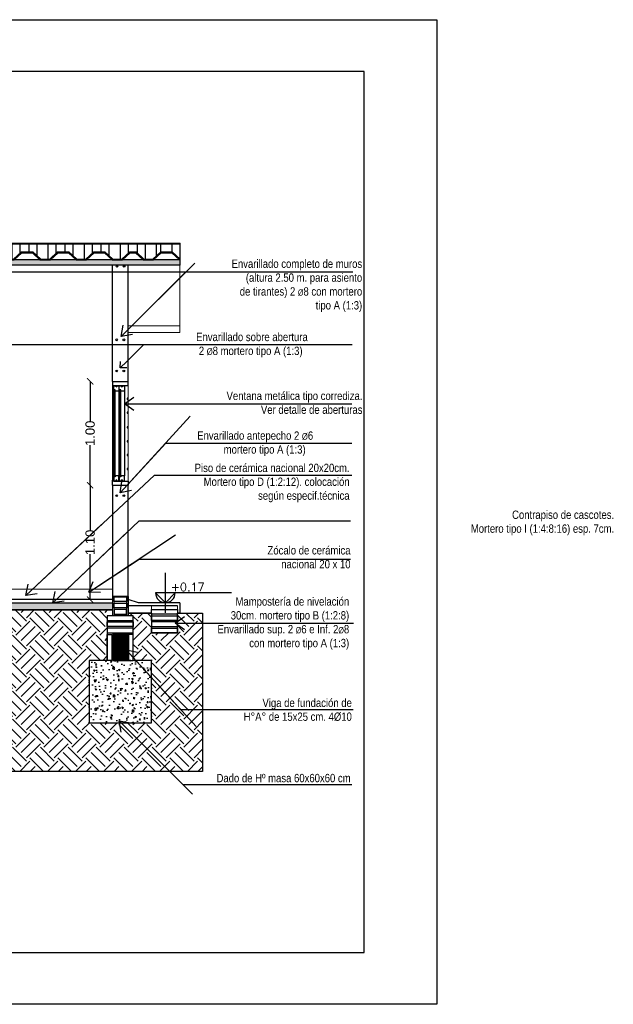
# Model space of a CAD drawing. Header units: millimetres. Extents: x 201 to 840, y 135 to 685.
# Tile 59 of 219: x 321.51 to 327.23, y 172.61 to 182.09. Entities that reach past the tile are written whole.
import ezdxf

# ---------------------------------------------------------------- set-up
doc = ezdxf.new("R2010")
doc.units = ezdxf.units.MM
doc.linetypes.add('HIDDEN2', pattern=[0.1875, 0.125, -0.0625])
for name, color, linetype, lineweight in [('001', 1, 'Continuous', 5), ('COTA NIVELES', 2, 'Continuous', 20), ('hatch', 1, 'Continuous', 5), ('LLAMADAS TEXTO', 2, 'Continuous', 13)]:
    doc.layers.add(name, color=color, linetype=linetype, lineweight=lineweight)
for name, color, linetype in [('01', 1, 'Continuous'), ('02', 2, 'Continuous'), ('03', 3, 'Continuous'), ('04', 4, 'Continuous'), ('05', 5, 'Continuous'), ('06', 5, 'Continuous'), ('HACHT CONTRAPISO', 2, 'Continuous'), ('HACHT H°A°', 1, 'Continuous'), ('HACHT TIERRA', 252, 'Continuous'), ('LAMINA', 6, 'Continuous'), ('LLAMADAS', 1, 'Continuous'), ('MAMPOST', 6, 'Continuous'), ('MAMPOSTERIA', 5, 'Continuous'), ('NIVELES', 1, 'Continuous')]:
    doc.layers.add(name, color=color, linetype=linetype)
doc.styles.add('ARIAL', font='arial.ttf', dxfattribs={"height": 0.06})
doc.styles.add('ROMANS', font='romans.shx')
doc.styles.get("Standard").update_dxf_attribs({"font": 'arial.ttf'})
doc.styles.add('STYLE1', font='ARIALUNI.TTF', dxfattribs={"height": 0.09})
doc.dimstyles.new('05', dxfattribs={"dimscale": 0, "dimtxt": 0.09, "dimasz": 0.05, "dimexe": 0, "dimexo": 0, "dimgap": 0, "dimtad": 0, "dimzin": 0, "dimdsep": 46, "dimtxsty": 'Standard', "dimblk": 'OPEN90', "dimcen": 0.25, "dimclrd": 1, "dimclre": 1, "dimclrt": 3, "dimadec": 0, "dimazin": 0, "dimtfac": 1, "dimtofl": 0, "dimtmove": 2, "dimatfit": 3, "dimldrblk": 'BOXFILLED', "dimfxl": 1, "dimtolj": 1, "dimtzin": 0, "dimarcsym": 0})
doc.dimstyles.new('D3', dxfattribs={"dimscale": 0, "dimtxt": 0.09, "dimasz": 0.06, "dimexe": 0, "dimexo": 0.15, "dimgap": 0, "dimtad": 0, "dimzin": 0, "dimdsep": 46, "dimtxsty": 'STYLE1', "dimblk": 'ARCHTICK', "dimcen": 1, "dimse1": 1, "dimse2": 1, "dimclrd": 1, "dimclre": 1, "dimclrt": 3, "dimadec": 0, "dimazin": 0, "dimtfac": 1, "dimtmove": 2, "dimatfit": 1, "dimldrblk": 'OPEN90', "dimfxl": 1, "dimtolj": 1, "dimtzin": 0, "dimarcsym": 0})

# ---------------------------------------------------------------- blocks, each defined once
blk = doc.blocks.new('_ARCHTICK')
at = {"color": 0, "linetype": 'ByBlock', "const_width": 0.15}
blk.add_lwpolyline([(-0.5, -0.5), (0.5, 0.5)], dxfattribs=at)
blk = doc.blocks.new('*D410')
at = {"layer": '01', "color": 1, "lineweight": -2}
for p, q in [((322.1877, 177.6087), (322.1877, 177.1713)), ((322.1877, 176.5087), (322.1877, 176.9461))]:
    blk.add_line(p, q, dxfattribs=at)
at = {"layer": 'DEFPOINTS', "color": 0}
for p in [(322.1877, 177.6087), (322.4031, 177.6087), (322.4031, 176.5087)]:
    blk.add_point(p, dxfattribs=at)
at = {"layer": '01', "color": 1, "lineweight": -2, "xscale": 0.06, "yscale": 0.06, "zscale": 0.06}
for p, rotation in [((322.1877, 177.6087), 90), ((322.1877, 176.5087), 270)]:
    blk.add_blockref('_ARCHTICK', p, dxfattribs=dict(at, rotation=rotation))
at = {"layer": '01', "color": 3, "insert": (322.1877, 177.0587), "char_height": 0.09, "attachment_point": 5, "rotation": 90, "style": 'STYLE1'}
blk.add_mtext('\\A1;1.10', dxfattribs=at)
blk = doc.blocks.new('_OPEN90')
at = {"color": 0, "linetype": 'ByBlock'}
for p, q in [((0, 0), (-1, 0)), ((-0.5, 0.5), (0, 0)), ((0, 0), (-0.5, -0.5))]:
    blk.add_line(p, q, dxfattribs=at)
blk = doc.blocks.new('*D411')
at = {"layer": '01', "color": 1, "lineweight": -2}
for p, q in [((322.1877, 178.6087), (322.1877, 178.2213)), ((322.1877, 177.6087), (322.1877, 177.9961))]:
    blk.add_line(p, q, dxfattribs=at)
at = {"layer": 'DEFPOINTS', "color": 0}
for p in [(322.1877, 178.6087), (322.4031, 178.6087), (322.4031, 177.6087)]:
    blk.add_point(p, dxfattribs=at)
at = {"layer": '01', "color": 1, "lineweight": -2, "xscale": 0.06, "yscale": 0.06, "zscale": 0.06}
for p, rotation in [((322.1877, 178.6087), 90), ((322.1877, 177.6087), 270)]:
    blk.add_blockref('_ARCHTICK', p, dxfattribs=dict(at, rotation=rotation))
at = {"layer": '01', "color": 3, "insert": (322.1877, 178.1087), "char_height": 0.09, "attachment_point": 5, "rotation": 90, "style": 'STYLE1'}
blk.add_mtext('\\A1;1.00', dxfattribs=at)
blk = doc.blocks.new('A$C0B5825DE')
at = {"layer": 'hatch', "ltscale": 0.01}
h = blk.add_hatch(dxfattribs=at)
h.set_pattern_fill('AR-SAND', color=256, scale=0.02)
h.set_pattern_definition([(37.5, (3347.59069, 2361.719302), (-0.00125986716, 0.03853647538), [0, -0.0304, 0, -0.034, 0, -0.0325]), (7.5, (3347.59069, 2361.7193), (0.0353955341, 0.0564429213), [0, -0.0164, 0, -0.0274, 0, -0.0105]), (327.5, (3347.56609, 2361.719302), (0.06228283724, 0.00011318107), [0, -0.01, 0, -0.036, 0, -0.047]), (317.5, (3347.56609, 2361.7193), (0.0601225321, 0.0175535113), [0, -0.005, 0, -0.0236, 0, -0.027])])
h.paths.add_polyline_path([(0, 0.0485), (-9.5027, 0.0485), (-9.5027, 0), (-7.3586, 0), (-7.2486, 0), (-2.8286, 0), (-2.7186, 0), (-1.1186, 0), (-1.0086, 0), (0, 0)])
at = {"layer": '01'}
for p, q in [((-9.5027, 0.0559), (-9.5027, 0.21)), ((-9.5027, 0.21), (0.0007, 0.21)), ((-9.5027, 0.205), (0.0007, 0.205)), ((-9.4657, 0.1261), (-9.4657, 0.205)), ((-9.3891, 0.0559), (-9.3891, 0.205)), ((-9.3026, 0.0559), (-9.3026, 0.205)), ((-9.226, 0.1261), (-9.226, 0.205)), ((-9.1182, 0.1261), (-9.1182, 0.205)), ((-9.0416, 0.0559), (-9.0416, 0.205)), ((-8.9552, 0.0559), (-8.9552, 0.205)), ((-8.8786, 0.1261), (-8.8786, 0.205)), ((-8.7708, 0.1261), (-8.7708, 0.205)), ((-8.6942, 0.0559), (-8.6942, 0.205)), ((-8.6077, 0.0559), (-8.6077, 0.205)), ((-8.5311, 0.1261), (-8.5311, 0.205)), ((-8.4233, 0.1261), (-8.4233, 0.205)), ((-8.3467, 0.0559), (-8.3467, 0.205)), ((-8.2602, 0.0559), (-8.2602, 0.205)), ((-8.1836, 0.1261), (-8.1836, 0.205)), ((-8.0759, 0.1261), (-8.0759, 0.205)), ((-7.9993, 0.0559), (-7.9993, 0.205)), ((-7.9128, 0.0559), (-7.9128, 0.205)), ((-7.8362, 0.1261), (-7.8362, 0.205)), ((-7.7284, 0.1261), (-7.7284, 0.205)), ((-7.6518, 0.0559), (-7.6518, 0.205)), ((-7.5653, 0.0559), (-7.5653, 0.205)), ((-7.4887, 0.1261), (-7.4887, 0.205)), ((-7.3809, 0.1261), (-7.3809, 0.205)), ((-7.3043, 0.0559), (-7.3043, 0.205)), ((-7.2179, 0.0559), (-7.2179, 0.205)), ((-7.1413, 0.1261), (-7.1413, 0.205)), ((-7.0335, 0.1261), (-7.0335, 0.205)), ((-6.9569, 0.0559), (-6.9569, 0.205)), ((-6.862, 0.0559), (-6.862, 0.205)), ((-6.7854, 0.1261), (-6.7854, 0.205)), ((-6.6776, 0.1261), (-6.6776, 0.205)), ((-6.601, 0.0559), (-6.601, 0.205)), ((-6.5145, 0.0559), (-6.5145, 0.205)), ((-6.4379, 0.1261), (-6.4379, 0.205)), ((-6.3302, 0.1261), (-6.3302, 0.205)), ((-6.2536, 0.0559), (-6.2536, 0.205)), ((-6.1671, 0.0559), (-6.1671, 0.205)), ((-6.0905, 0.1261), (-6.0905, 0.205)), ((-5.9827, 0.1261), (-5.9827, 0.205)), ((-5.9024, 0.0559), (-5.9024, 0.205)), ((-5.8159, 0.0559), (-5.8159, 0.205)), ((-5.7393, 0.1261), (-5.7393, 0.205)), ((-5.6352, 0.1261), (-5.6352, 0.205)), ((-5.5587, 0.0559), (-5.5587, 0.205)), ((-5.4722, 0.0559), (-5.4722, 0.205)), ((-5.3956, 0.1261), (-5.3956, 0.205)), ((-5.2878, 0.0559), (-5.2878, 0.205)), ((-5.2112, 0.1005), (-5.2112, 0.205)), ((-5.1247, 0.1161), (-5.1247, 0.205)), ((-5.0481, 0.0874), (-5.0481, 0.205)), ((-4.9403, 0.0559), (-4.9403, 0.205)), ((-4.8637, 0.1005), (-4.8637, 0.205)), ((-4.7772, 0.1161), (-4.7772, 0.205)), ((-4.7006, 0.0874), (-4.7006, 0.205)), ((-4.5929, 0.0559), (-4.5929, 0.205)), ((-4.5163, 0.1005), (-4.5163, 0.205)), ((-4.4298, 0.1161), (-4.4298, 0.205)), ((-4.3532, 0.0874), (-4.3532, 0.205)), ((-4.2454, 0.0559), (-4.2454, 0.205)), ((-4.1688, 0.1005), (-4.1688, 0.205)), ((-4.0823, 0.1161), (-4.0823, 0.205)), ((-4.0057, 0.0874), (-4.0057, 0.205)), ((-3.8979, 0.0559), (-3.8979, 0.205)), ((-3.8214, 0.0559), (-3.8214, 0.205)), ((-3.7349, 0.0559), (-3.7349, 0.205)), ((-3.6583, 0.0874), (-3.6583, 0.205)), ((-3.5505, 0.0559), (-3.5505, 0.205)), ((-3.4739, 0.1005), (-3.4739, 0.205)), ((-3.3874, 0.1161), (-3.3874, 0.205)), ((-3.3108, 0.0874), (-3.3108, 0.205)), ((-3.2727, 0.0559), (-3.2727, 0.205)), ((-3.1862, 0.0559), (-3.1862, 0.205)), ((-3.1096, 0.1261), (-3.1096, 0.205)), ((-3.0056, 0.1261), (-3.0056, 0.205)), ((-2.929, 0.0559), (-2.929, 0.205)), ((-2.8425, 0.0559), (-2.8425, 0.205)), ((-2.7659, 0.1261), (-2.7659, 0.205)), ((-2.6581, 0.0559), (-2.6581, 0.205)), ((-2.5815, 0.1005), (-2.5815, 0.205)), ((-2.495, 0.1161), (-2.495, 0.205)), ((-2.4184, 0.0874), (-2.4184, 0.205)), ((-2.3106, 0.0559), (-2.3106, 0.205)), ((-2.2341, 0.1005), (-2.2341, 0.205)), ((-2.1476, 0.1161), (-2.1476, 0.205)), ((-2.071, 0.0874), (-2.071, 0.205)), ((-1.9632, 0.0559), (-1.9632, 0.205)), ((-1.8866, 0.1005), (-1.8866, 0.205)), ((-1.8001, 0.1161), (-1.8001, 0.205)), ((-1.7235, 0.0874), (-1.7235, 0.205)), ((-1.6157, 0.0559), (-1.6157, 0.205)), ((-1.5391, 0.1005), (-1.5391, 0.205)), ((-1.4526, 0.1161), (-1.4526, 0.205)), ((-1.376, 0.0874), (-1.376, 0.205)), ((-1.2683, 0.0559), (-1.2683, 0.205)), ((-1.1917, 0.1005), (-1.1917, 0.205)), ((-1.1052, 0.1161), (-1.1052, 0.205)), ((-1.0286, 0.0874), (-1.0286, 0.205)), ((-0.9208, 0.0559), (-0.9208, 0.205)), ((-0.8442, 0.1005), (-0.8442, 0.205)), ((-0.7577, 0.1161), (-0.7577, 0.205)), ((-0.6811, 0.0874), (-0.6811, 0.205)), ((-0.5733, 0.0559), (-0.5733, 0.205)), ((-0.4968, 0.1005), (-0.4968, 0.205)), ((-0.4103, 0.1005), (-0.4103, 0.205)), ((-0.3337, 0.0559), (-0.3337, 0.205)), ((-0.2259, 0.0874), (-0.2259, 0.205)), ((-0.1837, 0.1261), (-0.1837, 0.205)), ((-0.0759, 0.1261), (-0.0759, 0.205)), ((0.0007, 0.0559), (0.0007, 0.21))]:
    blk.add_line(p, q, dxfattribs=at)
at = {"layer": '03'}
for p, q in [((-9.0009, 0.0485), (-9.5027, 0.0485)), ((-9.5027, 0.0485), (-9.5027, 0)), ((0, 0), (-9.5027, 0)), ((-5.5959, 0.0485), (-9.0009, 0.0485)), ((0, 0.0485), (-7.4086, 0.0485)), ((0, 0.0485), (-5.5959, 0.0485)), ((0, 0.0485), (0, 0))]:
    blk.add_line(p, q, dxfattribs=at)
at = {"layer": '06'}
for p, q in [((-9.5027, 0.1261), (-9.4657, 0.1261)), ((-9.5027, 0.1161), (-9.4696, 0.1161)), ((-9.3959, 0.0485), (-9.4696, 0.1161)), ((-9.3891, 0.0559), (-9.4657, 0.1261)), ((-9.3026, 0.0559), (-9.226, 0.1261)), ((-9.2959, 0.0485), (-9.2221, 0.1161)), ((-9.226, 0.1261), (-9.1182, 0.1261)), ((-9.2221, 0.1161), (-9.1221, 0.1161)), ((-9.0484, 0.0485), (-9.1221, 0.1161)), ((-9.0416, 0.0559), (-9.1182, 0.1261)), ((-8.9552, 0.0559), (-8.8786, 0.1261)), ((-8.9484, 0.0485), (-8.8747, 0.1161)), ((-8.8786, 0.1261), (-8.7708, 0.1261)), ((-8.8747, 0.1161), (-8.7747, 0.1161)), ((-8.7009, 0.0485), (-8.7747, 0.1161)), ((-8.6942, 0.0559), (-8.7708, 0.1261)), ((-8.6077, 0.0559), (-8.5311, 0.1261)), ((-8.6009, 0.0485), (-8.5272, 0.1161)), ((-8.5311, 0.1261), (-8.4233, 0.1261)), ((-8.5272, 0.1161), (-8.4272, 0.1161)), ((-8.3535, 0.0485), (-8.4272, 0.1161)), ((-8.3467, 0.0559), (-8.4233, 0.1261)), ((-8.2602, 0.0559), (-8.1836, 0.1261)), ((-8.2535, 0.0485), (-8.1797, 0.1161)), ((-8.1836, 0.1261), (-8.0759, 0.1261)), ((-8.1797, 0.1161), (-8.0797, 0.1161)), ((-8.006, 0.0485), (-8.0797, 0.1161)), ((-7.9993, 0.0559), (-8.0759, 0.1261)), ((-7.9128, 0.0559), (-7.8362, 0.1261)), ((-7.906, 0.0485), (-7.8323, 0.1161)), ((-7.8362, 0.1261), (-7.7284, 0.1261)), ((-7.8323, 0.1161), (-7.7323, 0.1161)), ((-7.6586, 0.0485), (-7.7323, 0.1161)), ((-7.6518, 0.0559), (-7.7284, 0.1261)), ((-7.5653, 0.0559), (-7.4887, 0.1261)), ((-7.5586, 0.0485), (-7.4848, 0.1161)), ((-7.4887, 0.1261), (-7.3809, 0.1261)), ((-7.4848, 0.1161), (-7.3848, 0.1161)), ((-7.3111, 0.0485), (-7.3848, 0.1161)), ((-7.3043, 0.0559), (-7.3809, 0.1261)), ((-7.2179, 0.0559), (-7.1413, 0.1261)), ((-7.2111, 0.0485), (-7.1374, 0.1161)), ((-7.1413, 0.1261), (-7.0335, 0.1261)), ((-7.1374, 0.1161), (-7.0374, 0.1161)), ((-6.9636, 0.0485), (-7.0374, 0.1161)), ((-6.9569, 0.0559), (-7.0335, 0.1261)), ((-6.862, 0.0559), (-6.7854, 0.1261)), ((-6.8552, 0.0485), (-6.7815, 0.1161)), ((-6.7854, 0.1261), (-6.6776, 0.1261)), ((-6.7815, 0.1161), (-6.6815, 0.1161)), ((-6.6078, 0.0485), (-6.6815, 0.1161)), ((-6.601, 0.0559), (-6.6776, 0.1261)), ((-6.5145, 0.0559), (-6.4379, 0.1261)), ((-6.5078, 0.0485), (-6.4341, 0.1161)), ((-6.4379, 0.1261), (-6.3302, 0.1261)), ((-6.4341, 0.1161), (-6.3341, 0.1161)), ((-6.2603, 0.0485), (-6.3341, 0.1161)), ((-6.2536, 0.0559), (-6.3302, 0.1261)), ((-6.1671, 0.0559), (-6.0905, 0.1261)), ((-6.1603, 0.0485), (-6.0866, 0.1161)), ((-6.0905, 0.1261), (-5.9827, 0.1261)), ((-6.0866, 0.1161), (-5.9866, 0.1161)), ((-5.9129, 0.0485), (-5.9866, 0.1161)), ((-5.9061, 0.0559), (-5.9827, 0.1261)), ((-5.8196, 0.0559), (-5.7393, 0.1261)), ((-5.8129, 0.0485), (-5.7354, 0.1161)), ((-5.7393, 0.1261), (-5.6352, 0.1261)), ((-5.7354, 0.1161), (-5.6391, 0.1161)), ((-5.5654, 0.0485), (-5.6391, 0.1161)), ((-5.5587, 0.0559), (-5.6352, 0.1261)), ((-5.4722, 0.0559), (-5.3956, 0.1261)), ((-5.4654, 0.0485), (-5.3917, 0.1161)), ((-5.3917, 0.1161), (-5.4417, 0.1161)), ((-5.3679, 0.0485), (-5.4417, 0.1161)), ((-5.3956, 0.1261), (-5.4378, 0.1261)), ((-5.3612, 0.0559), (-5.4378, 0.1261)), ((-5.2747, 0.0559), (-5.1981, 0.1261)), ((-5.2679, 0.0485), (-5.1942, 0.1161)), ((-5.1981, 0.1261), (-5.0903, 0.1261)), ((-5.1942, 0.1161), (-5.0942, 0.1161)), ((-5.0205, 0.0485), (-5.0942, 0.1161)), ((-5.0137, 0.0559), (-5.0903, 0.1261)), ((-4.9272, 0.0559), (-4.8506, 0.1261)), ((-4.9205, 0.0485), (-4.8468, 0.1161)), ((-4.8506, 0.1261), (-4.7429, 0.1261)), ((-4.8468, 0.1161), (-4.7468, 0.1161)), ((-4.673, 0.0485), (-4.7468, 0.1161)), ((-4.6663, 0.0559), (-4.7429, 0.1261)), ((-4.5798, 0.0559), (-4.5032, 0.1261)), ((-4.573, 0.0485), (-4.4993, 0.1161)), ((-4.5032, 0.1261), (-4.3954, 0.1261)), ((-4.4993, 0.1161), (-4.3993, 0.1161)), ((-4.3256, 0.0485), (-4.3993, 0.1161)), ((-4.3188, 0.0559), (-4.3954, 0.1261)), ((-4.2323, 0.0559), (-4.1557, 0.1261)), ((-4.2256, 0.0485), (-4.1518, 0.1161)), ((-4.1557, 0.1261), (-4.0479, 0.1261)), ((-4.1518, 0.1161), (-4.0518, 0.1161)), ((-3.9781, 0.0485), (-4.0518, 0.1161)), ((-3.9714, 0.0559), (-4.0479, 0.1261)), ((-3.8849, 0.0559), (-3.8083, 0.1261)), ((-3.8781, 0.0485), (-3.8044, 0.1161)), ((-3.8083, 0.1261), (-3.7005, 0.1261)), ((-3.8044, 0.1161), (-3.7044, 0.1161)), ((-3.6306, 0.0485), (-3.7044, 0.1161)), ((-3.6239, 0.0559), (-3.7005, 0.1261)), ((-3.5374, 0.0559), (-3.4608, 0.1261)), ((-3.5306, 0.0485), (-3.4569, 0.1161)), ((-3.4608, 0.1261), (-3.353, 0.1261)), ((-3.4569, 0.1161), (-3.3569, 0.1161)), ((-3.2832, 0.0485), (-3.3569, 0.1161)), ((-3.2764, 0.0559), (-3.353, 0.1261)), ((-3.1899, 0.0559), (-3.1096, 0.1261)), ((-3.1832, 0.0485), (-3.1057, 0.1161)), ((-3.1096, 0.1261), (-3.0056, 0.1261)), ((-3.1057, 0.1161), (-3.0095, 0.1161)), ((-2.9357, 0.0485), (-3.0095, 0.1161)), ((-2.929, 0.0559), (-3.0056, 0.1261)), ((-2.8425, 0.0559), (-2.7659, 0.1261)), ((-2.8357, 0.0485), (-2.762, 0.1161)), ((-2.762, 0.1161), (-2.812, 0.1161)), ((-2.7383, 0.0485), (-2.812, 0.1161)), ((-2.7659, 0.1261), (-2.8081, 0.1261)), ((-2.7315, 0.0559), (-2.8081, 0.1261)), ((-2.645, 0.0559), (-2.5684, 0.1261)), ((-2.6383, 0.0485), (-2.5645, 0.1161)), ((-2.5684, 0.1261), (-2.4606, 0.1261)), ((-2.5645, 0.1161), (-2.4645, 0.1161)), ((-2.3908, 0.0485), (-2.4645, 0.1161)), ((-2.3841, 0.0559), (-2.4606, 0.1261)), ((-2.2976, 0.0559), (-2.221, 0.1261)), ((-2.2908, 0.0485), (-2.2171, 0.1161)), ((-2.221, 0.1261), (-2.1132, 0.1261)), ((-2.2171, 0.1161), (-2.1171, 0.1161)), ((-2.0433, 0.0485), (-2.1171, 0.1161)), ((-2.0366, 0.0559), (-2.1132, 0.1261)), ((-1.9501, 0.0559), (-1.8735, 0.1261)), ((-1.9433, 0.0485), (-1.8696, 0.1161)), ((-1.8735, 0.1261), (-1.7657, 0.1261)), ((-1.8696, 0.1161), (-1.7696, 0.1161)), ((-1.6959, 0.0485), (-1.7696, 0.1161)), ((-1.6891, 0.0559), (-1.7657, 0.1261)), ((-1.6026, 0.0559), (-1.526, 0.1261)), ((-1.5959, 0.0485), (-1.5222, 0.1161)), ((-1.526, 0.1261), (-1.4183, 0.1261)), ((-1.5222, 0.1161), (-1.4222, 0.1161)), ((-1.3484, 0.0485), (-1.4222, 0.1161)), ((-1.3417, 0.0559), (-1.4183, 0.1261)), ((-1.2552, 0.0559), (-1.1786, 0.1261)), ((-1.2484, 0.0485), (-1.1747, 0.1161)), ((-1.1786, 0.1261), (-1.0708, 0.1261)), ((-1.1747, 0.1161), (-1.0747, 0.1161)), ((-1.001, 0.0485), (-1.0747, 0.1161)), ((-0.9942, 0.0559), (-1.0708, 0.1261)), ((-0.9077, 0.0559), (-0.8311, 0.1261)), ((-0.901, 0.0485), (-0.8272, 0.1161)), ((-0.8311, 0.1261), (-0.7233, 0.1261)), ((-0.8272, 0.1161), (-0.7272, 0.1161)), ((-0.6535, 0.0485), (-0.7272, 0.1161)), ((-0.6468, 0.0559), (-0.7233, 0.1261)), ((-0.5603, 0.0559), (-0.4837, 0.1261)), ((-0.5535, 0.0485), (-0.4798, 0.1161)), ((-0.4837, 0.1261), (-0.4233, 0.1261)), ((-0.4798, 0.1161), (-0.4272, 0.1161)), ((-0.3535, 0.0485), (-0.4272, 0.1161)), ((-0.3468, 0.0559), (-0.4233, 0.1261)), ((-0.2603, 0.0559), (-0.1837, 0.1261)), ((-0.2535, 0.0485), (-0.1798, 0.1161)), ((-0.1837, 0.1261), (-0.0759, 0.1261)), ((-0.1798, 0.1161), (-0.0798, 0.1161)), ((-0.006, 0.0485), (-0.0798, 0.1161)), ((0.0007, 0.0559), (-0.0759, 0.1261)), ((-9.5027, 0.0559), (-9.496, 0.0485)), ((-9.3959, 0.0485), (-9.2959, 0.0485)), ((-9.3891, 0.0559), (-9.3026, 0.0559)), ((-9.0484, 0.0485), (-8.9484, 0.0485)), ((-9.0416, 0.0559), (-8.9552, 0.0559)), ((-8.7009, 0.0485), (-8.6009, 0.0485)), ((-8.6942, 0.0559), (-8.6077, 0.0559)), ((-8.3535, 0.0485), (-8.2535, 0.0485)), ((-8.3467, 0.0559), (-8.2602, 0.0559)), ((-8.006, 0.0485), (-7.906, 0.0485)), ((-7.9993, 0.0559), (-7.9128, 0.0559)), ((-7.6586, 0.0485), (-7.5586, 0.0485)), ((-7.6518, 0.0559), (-7.5653, 0.0559)), ((-7.3111, 0.0485), (-7.2111, 0.0485)), ((-7.3043, 0.0559), (-7.2179, 0.0559)), ((-6.9552, 0.0485), (-6.8552, 0.0485)), ((-6.9485, 0.0559), (-6.862, 0.0559)), ((-6.6078, 0.0485), (-6.5078, 0.0485)), ((-6.601, 0.0559), (-6.5145, 0.0559)), ((-6.2603, 0.0485), (-6.1603, 0.0485)), ((-6.2536, 0.0559), (-6.1671, 0.0559)), ((-5.9129, 0.0485), (-5.8129, 0.0485)), ((-5.9061, 0.0559), (-5.8196, 0.0559)), ((-5.5654, 0.0485), (-5.4654, 0.0485)), ((-5.5587, 0.0559), (-5.4722, 0.0559)), ((-5.3679, 0.0485), (-5.2679, 0.0485)), ((-5.3612, 0.0559), (-5.2747, 0.0559)), ((-5.0205, 0.0485), (-4.9205, 0.0485)), ((-5.0137, 0.0559), (-4.9272, 0.0559)), ((-4.673, 0.0485), (-4.573, 0.0485)), ((-4.6663, 0.0559), (-4.5798, 0.0559)), ((-4.3256, 0.0485), (-4.2256, 0.0485)), ((-4.3188, 0.0559), (-4.2323, 0.0559)), ((-3.9781, 0.0485), (-3.8781, 0.0485)), ((-3.9714, 0.0559), (-3.8849, 0.0559)), ((-3.6306, 0.0485), (-3.5306, 0.0485)), ((-3.6239, 0.0559), (-3.5374, 0.0559)), ((-3.2832, 0.0485), (-3.1832, 0.0485)), ((-3.2832, 0.0485), (-3.1832, 0.0485)), ((-3.2764, 0.0559), (-3.1899, 0.0559)), ((-3.2764, 0.0559), (-3.1899, 0.0559)), ((-2.9357, 0.0485), (-2.8357, 0.0485)), ((-2.929, 0.0559), (-2.8425, 0.0559)), ((-2.7383, 0.0485), (-2.6383, 0.0485)), ((-2.7315, 0.0559), (-2.645, 0.0559)), ((-2.3908, 0.0485), (-2.2908, 0.0485)), ((-2.3841, 0.0559), (-2.2976, 0.0559)), ((-2.0433, 0.0485), (-1.9433, 0.0485)), ((-2.0366, 0.0559), (-1.9501, 0.0559)), ((-1.6959, 0.0485), (-1.5959, 0.0485)), ((-1.6891, 0.0559), (-1.6026, 0.0559)), ((-1.3484, 0.0485), (-1.2484, 0.0485)), ((-1.3417, 0.0559), (-1.2552, 0.0559)), ((-1.001, 0.0485), (-0.901, 0.0485)), ((-0.9942, 0.0559), (-0.9077, 0.0559)), ((-0.6535, 0.0485), (-0.5535, 0.0485)), ((-0.6468, 0.0559), (-0.5603, 0.0559)), ((-0.3535, 0.0485), (-0.2535, 0.0485)), ((-0.3468, 0.0559), (-0.2603, 0.0559)), ((-0.006, 0.0485), (0.0007, 0.0559)), ((-0.006, 0.0485), (0, 0.0485))]:
    blk.add_line(p, q, dxfattribs=at)

msp = doc.modelspace()

# ---------------------------------------------------------------- hatches: boundary and pattern name
at = {"layer": 'HACHT CONTRAPISO'}
h = msp.add_hatch(dxfattribs=at)
h.set_pattern_fill('AR-CONC', color=256, scale=0.0015, style=0)
h.set_pattern_definition([(50, (313.64569, 176.4087), (0.273277, -0.0239086), [0.028575, -0.314325]), (355, (313.6457, 176.4087), (-0.052864, 0.286585), [0.02286, -0.25146]), (100.451, (313.66846, 176.4067), (0.220414, 0.262675), [0.024285, -0.267135]), (46.184, (313.6457, 176.4849), (0.406619, -0.063063), [0.042862, -0.471487]), (96.6356, (313.67957, 176.47965), (0.356106, 0.371138), [0.036428, -0.400703]), (351.184, (313.6457, 176.4849), (0.356107, 0.371138), [0.03429, -0.37719]), (21, (313.68379, 176.46585), (0.2274223, -0.153398), [0.028575, -0.314325]), (326, (313.6838, 176.46585), (0.092703, 0.276282), [0.02286, -0.25146]), (71.4514, (313.70274, 176.45307), (0.320125, 0.122884), [0.024285, -0.267135]), (37.5, (313.64569, 176.4087), (0.0046329, 0.1268326), [0, -0.248412, 0, -0.25527, 0, -0.2524125]), (7.5, (313.64569, 176.4087), (0.1002295, 0.1502709), [0, -0.145542, 0, -0.242697, 0, -0.0962025]), (327.5, (313.56072, 176.4087), (0.2033859, -0.0085931), [0, -0.09525, 0, -0.29718, 0, -0.394335]), (317.5, (313.52262, 176.4087), (0.2221938, 0.0381397), [0, -0.123825, 0, -0.197358, 0, -0.280035])])
h.paths.add_polyline_path([(317.7312, 176.4787), (316.4977, 176.4787), (316.3851, 176.4087), (317.7312, 176.4087)])
h.paths.add_polyline_path([(320.5078, 176.4787), (317.7312, 176.4787), (317.7312, 176.4087), (320.5078, 176.4087)])
h.paths.add_polyline_path([(322.4031, 176.4787), (320.5078, 176.4787), (320.5078, 176.4087), (322.4031, 176.4087)])
h.paths.add_polyline_path([(316.4977, 176.4787), (314.2004, 176.4787), (314.2004, 176.4087), (316.3851, 176.4087)])
h.paths.add_polyline_path([(314.0504, 176.4787), (314.0504, 176.5087), (313.9504, 176.4787), (313.6457, 176.4787), (313.6457, 176.4487), (314.0504, 176.4487)])
h.paths.add_polyline_path([(314.4371, 176.7876), (314.4371, 177.0773), (314.2236, 177.0773), (314.2236, 176.7876)], flags=9)
h.paths.add_polyline_path([(314.4371, 177.512), (314.4371, 177.8017), (314.2236, 177.8017), (314.2236, 177.512)], flags=9)
h.paths.add_polyline_path([(317.7783, 176.6001), (318.1544, 176.6001), (318.1544, 176.7191), (317.7783, 176.7191)], flags=9)
at = {"layer": 'HACHT H°A°'}
h = msp.add_hatch(dxfattribs=at)
h.set_pattern_fill('ANSI31', color=256, scale=0.003, style=0)
h.set_pattern_definition([(45, (56.575197, -104.272474), (-0.0067351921, 0.0067351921), [])])
edge = h.paths.add_edge_path()
edge.add_line((322.5365, 176.1737), (322.5326, 176.1737))
edge.add_arc((322.5345, 176.1772), 0.004, 240.60668, 299.39332)
edge = h.paths.add_edge_path()
edge.add_line((322.4242, 176.1737), (322.4203, 176.1737))
edge.add_arc((322.4223, 176.1772), 0.004, 240.60668, 299.39332)
h.paths.add_polyline_path([(322.4031, 175.9237), (322.5531, 175.9237), (322.5531, 176.1737), (322.4031, 176.1737)])
h.paths.add_polyline_path([(322.4113, 175.9237), (322.5455, 175.9237), (322.5455, 176.1737), (322.4113, 176.1737)])
h.paths.add_polyline_path([(322.4173, 175.9237), (322.5395, 175.9237), (322.5395, 176.1737), (322.4413, 176.1737), (322.4438, 176.1712), (322.4395, 176.167), (322.4328, 176.1737), (322.4187, 176.1737), (322.4325, 176.1599), (322.4282, 176.1556), (322.4173, 176.1666)])
edge = h.paths.add_edge_path()
edge.add_line((322.529, 175.9237), (322.538, 175.9237))
edge.add_arc((322.5335, 175.9216), 0.005, 25.01802, 154.98198)
edge = h.paths.add_edge_path()
edge.add_line((322.4187, 175.9237), (322.4278, 175.9237))
edge.add_arc((322.4233, 175.9216), 0.005, 25.01802, 154.98198)
h = msp.add_hatch(dxfattribs=at)
h.set_pattern_fill('AR-CONC', color=256, scale=0.0008, angle=45, style=0)
h.set_pattern_definition([(95, (10.4072, -151.53615), (0.11207572, 0.094042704), [0.01524, -0.16764]), (40, (10.4072, -151.53615), (-0.12801431, 0.088141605), [0.012192, -0.134112]), (145.451, (10.41654, -151.52831), (-0.015937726, 0.18218419), [0.012952, -0.142472]), (91.1842, (10.37846, -151.50741), (0.177128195, 0.12956273), [0.02286, -0.25146]), (141.6356, (10.39322, -151.49662), (-0.00566892, 0.27426115), [0.019428, -0.213708]), (36.184, (10.37846, -151.50741), (-0.00566846, 0.27426111), [0.018288, -0.201168]), (66, (10.40002, -151.50023), (0.14361644, 0.027916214), [0.01524, -0.16764]), (11, (10.40002, -151.50023), (-0.06923194, 0.139152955), [0.012192, -0.134112]), (116.4514, (10.41198, -151.4979), (0.07438403, 0.167069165), [0.012952, -0.142472]), (82.5, (10.4072, -151.53615), (-0.046084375, 0.049578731), [0, -0.1324864, 0, -0.136144, 0, -0.13462]), (52.5, (10.4072, -151.53615), (-0.018871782, 0.0944696), [0, -0.0776224, 0, -0.1294384, 0, -0.051308]), (12.5, (10.37516, -151.56819), (0.0799422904, 0.0734609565), [0, -0.0508, 0, -0.158496, 0, -0.210312]), (2.5, (10.36079, -151.58256), (0.069411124, 0.098177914), [0, -0.06604, 0, -0.1052576, 0, -0.149352])])
h.paths.add_polyline_path([(322.1781, 175.3237), (322.7781, 175.3237), (322.7781, 175.9237), (322.1781, 175.9237)])
at = {"layer": 'HACHT TIERRA', "ltscale": 0.01}
h = msp.add_hatch(dxfattribs=at)
h.set_pattern_fill('EARTH,_O', color=256, scale=0.03, angle=45)
h.set_pattern_definition([(45, (10.4072, -151.53615), (0, 0.26940768), [0.1905, -0.1905]), (45, (10.35669, -151.48564), (0, 0.26940768), [0.1905, -0.1905]), (45, (10.30617, -151.43512), (0, 0.26940768), [0.1905, -0.1905]), (135, (10.30617, -151.40145), (-0.26940768, 0), [0.1905, -0.1905]), (135, (10.35669, -151.35093), (-0.26940768, 0), [0.1905, -0.1905]), (135, (10.4072, -151.30042), (-0.26940768, 0), [0.1905, -0.1905])])
h.paths.add_polyline_path([(323.2716, 174.8544), (323.2716, 176.3787), (323.0281, 176.3787), (323.0281, 176.1887), (322.7781, 176.1887), (322.7781, 176.3787), (322.5531, 176.3787), (322.5531, 176.3537), (322.6031, 176.3537), (322.6031, 175.9237), (322.7781, 175.9237), (322.7781, 175.3237), (322.1781, 175.3237), (322.1781, 175.9237), (322.3531, 175.9237), (322.3531, 176.3537), (322.4031, 176.3537), (322.4031, 176.4087), (314.2004, 176.4087), (314.2004, 176.3537), (314.2504, 176.3537), (314.2504, 175.9237), (314.4254, 175.9237), (314.4254, 175.3237), (313.8254, 175.3237), (313.8254, 175.9237), (314.0004, 175.9237), (314.0004, 176.3537), (314.0504, 176.3537), (314.0504, 176.3787), (313.8254, 176.3787), (313.8254, 176.1887), (313.5754, 176.1887), (313.5754, 176.3787), (313.5504, 176.3787), (313.4594, 176.3787), (313.4594, 174.8544)])

# ---------------------------------------------------------------- linework, layer by layer
msp.add_lwpolyline([(310.2784, 182.0899), (325.526, 182.0899), (325.526, 172.6133), (310.2784, 172.6133)], close=True)
at = {"layer": '001'}
for p, q in [((323.0031, 179.9393), (323.0531, 179.9393)), ((323.0531, 179.9393), (323.0531, 179.0793)), ((322.4031, 177.6587), (322.4031, 178.5587)), ((322.4131, 177.6587), (322.4131, 178.5587)), ((322.5531, 178.4458), (322.5531, 178.5687)), ((322.5531, 178.4358), (322.5531, 178.313)), ((322.5531, 178.1701), (322.5531, 178.303)), ((322.5531, 178.1601), (322.5531, 178.0373)), ((322.5531, 177.9044), (322.5531, 178.0273)), ((322.5531, 177.8944), (322.5531, 177.7716)), ((322.5531, 177.7616), (322.5531, 177.6487)), ((322.4031, 176.6087), (319.5031, 176.6087)), ((322.4181, 176.5337), (322.4181, 176.5387)), ((322.4181, 176.4887), (322.4181, 176.4737)), ((322.5381, 176.5337), (322.5381, 176.5387)), ((322.5381, 176.4887), (322.5381, 176.4737)), ((322.4181, 176.4287), (322.4181, 176.4137)), ((322.4181, 176.3537), (322.4181, 176.3687)), ((322.5381, 176.4287), (322.5381, 176.4137)), ((322.5381, 176.3537), (322.5381, 176.3687)), ((322.7781, 176.4137), (322.7781, 176.4487)), ((322.7781, 176.3687), (322.7781, 176.3537)), ((323.0281, 176.4137), (323.0281, 176.4487)), ((323.0281, 176.3687), (323.0281, 176.3537)), ((322.3531, 176.3087), (322.3531, 176.2937)), ((322.6031, 176.3087), (322.6031, 176.2937)), ((322.7781, 176.3087), (322.7781, 176.2937)), ((323.0281, 176.3087), (323.0281, 176.2937)), ((322.3531, 176.2337), (322.3531, 176.2487)), ((322.3531, 176.1887), (322.3531, 176.1737)), ((322.6031, 176.2337), (322.6031, 176.2487)), ((322.6031, 176.1887), (322.6031, 176.1737)), ((322.7781, 176.2337), (322.7781, 176.2487)), ((323.0281, 176.2337), (323.0281, 176.2487))]:
    msp.add_line(p, q, dxfattribs=at)
at = {"layer": '001', "ltscale": 0.01}
for p, q in [((322.5531, 179.2293), (322.5531, 179.0793)), ((322.5531, 179.1424), (323.0531, 179.1424)), ((322.5531, 179.0793), (323.0531, 179.0793))]:
    msp.add_line(p, q, dxfattribs=at)
at = {"layer": '001'}
for points in [[(322.4256, 178.5261), (322.4296, 178.5261), (322.4296, 177.6913), (322.4256, 177.6913), (322.4256, 178.5261)], [(322.4791, 178.5261), (322.4831, 178.5261), (322.4831, 177.6913), (322.4791, 177.6913), (322.4791, 178.5261)]]:
    msp.add_lwpolyline(points, dxfattribs=at)
at = {"layer": '02'}
for p, q in [((322.4031, 178.6062), (322.4131, 178.6062)), ((322.5431, 178.6062), (322.5531, 178.6062)), ((322.4151, 178.5161), (322.4151, 177.7013)), ((322.4651, 178.5161), (322.4651, 177.701)), ((322.4686, 178.5161), (322.4686, 177.7013)), ((322.5186, 178.5161), (322.5186, 177.7013)), ((322.4031, 177.6112), (322.4131, 177.6112)), ((322.5431, 177.6112), (322.5531, 177.6112))]:
    msp.add_line(p, q, dxfattribs=at)
for points in [[(322.4031, 178.6062), (322.4031, 178.5587), (322.4131, 178.5587), (322.4131, 178.5687), (322.5531, 178.5687), (322.5531, 178.6062)], [(322.4426, 178.5661), (322.4651, 178.5661), (322.4651, 178.5161), (322.4301, 178.5161), (322.4301, 178.5261), (322.4151, 178.5261), (322.4151, 178.5661), (322.4376, 178.5661), (322.4376, 178.5661), (322.4376, 178.5661), (322.4376, 178.5561), (322.4426, 178.5561), (322.4426, 178.5661)], [(322.4961, 178.5661), (322.5186, 178.5661), (322.5186, 178.5161), (322.4836, 178.5161), (322.4836, 178.5261), (322.4686, 178.5261), (322.4686, 178.5661), (322.4911, 178.5661), (322.4911, 178.5661), (322.4911, 178.5661), (322.4911, 178.5561), (322.4961, 178.5561), (322.4961, 178.5661)], [(322.4426, 177.6513), (322.4651, 177.6513), (322.4651, 177.7013), (322.4301, 177.7013), (322.4301, 177.691), (322.4151, 177.691), (322.4151, 177.6513), (322.4376, 177.6513), (322.4376, 177.6513), (322.4376, 177.6513), (322.4376, 177.6613), (322.4426, 177.6613), (322.4426, 177.6513)], [(322.4961, 177.6513), (322.5186, 177.6513), (322.5186, 177.7013), (322.4836, 177.7013), (322.4836, 177.691), (322.4686, 177.691), (322.4686, 177.6513), (322.4911, 177.6513), (322.4911, 177.6513), (322.4911, 177.6513), (322.4911, 177.6613), (322.4961, 177.6613), (322.4961, 177.6513)], [(322.4031, 177.6112), (322.4031, 177.6587), (322.4131, 177.6587), (322.4131, 177.6487), (322.5531, 177.6487), (322.5531, 177.6112)], [(322.4173, 176.1416), (322.4282, 176.1306), (322.4325, 176.1349), (322.4173, 176.1501)]]:
    msp.add_lwpolyline(points, dxfattribs=at)
for points in [[(322.4386, 178.5687), (322.4416, 178.5687), (322.4416, 178.557), (322.4386, 178.557)], [(322.4921, 178.5687), (322.4951, 178.5687), (322.4951, 178.557), (322.4921, 178.557)], [(322.4151, 178.5161), (322.4251, 178.5161), (322.4251, 178.5261), (322.4151, 178.5261)], [(322.4686, 178.5161), (322.4786, 178.5161), (322.4786, 178.5261), (322.4686, 178.5261)], [(322.5431, 178.4358), (322.5531, 178.4358), (322.5531, 178.4458), (322.5431, 178.4458)], [(322.5431, 178.303), (322.5531, 178.303), (322.5531, 178.313), (322.5431, 178.313)], [(322.5431, 178.1601), (322.5531, 178.1601), (322.5531, 178.1701), (322.5431, 178.1701)], [(322.5431, 178.0273), (322.5531, 178.0273), (322.5531, 178.0373), (322.5431, 178.0373)], [(322.5431, 177.8944), (322.5531, 177.8944), (322.5531, 177.9044), (322.5431, 177.9044)], [(322.4151, 177.7013), (322.4251, 177.7013), (322.4251, 177.6913), (322.4151, 177.6913)], [(322.4686, 177.7013), (322.4786, 177.7013), (322.4786, 177.6913), (322.4686, 177.6913)], [(322.5431, 177.7616), (322.5531, 177.7616), (322.5531, 177.7716), (322.5431, 177.7716)], [(322.4386, 177.6487), (322.4416, 177.6487), (322.4416, 177.6604), (322.4386, 177.6604)], [(322.4921, 177.6487), (322.4951, 177.6487), (322.4951, 177.6604), (322.4921, 177.6604)]]:
    msp.add_lwpolyline(points, close=True, dxfattribs=at)
at = {"layer": '02', "ltscale": 0.01}
for points in [[(322.5381, 176.4887), (322.4181, 176.4887), (322.4181, 176.5337), (322.5381, 176.5337)], [(322.5381, 176.4287), (322.4181, 176.4287), (322.4181, 176.4737), (322.5381, 176.4737)], [(322.5381, 176.4137), (322.4181, 176.4137), (322.4181, 176.3687), (322.5381, 176.3687)], [(322.7781, 176.4137), (323.0281, 176.4137), (323.0281, 176.3687), (322.7781, 176.3687)], [(322.6031, 176.3537), (322.3531, 176.3537), (322.3531, 176.3087), (322.6031, 176.3087)], [(322.6031, 176.2487), (322.3531, 176.2487), (322.3531, 176.2937), (322.6031, 176.2937)], [(322.7781, 176.3537), (323.0281, 176.3537), (323.0281, 176.3087), (322.7781, 176.3087)], [(322.7781, 176.2487), (323.0281, 176.2487), (323.0281, 176.2937), (322.7781, 176.2937)], [(322.6031, 176.2337), (322.3531, 176.2337), (322.3531, 176.1887), (322.6031, 176.1887)], [(322.3531, 175.9237), (322.3531, 176.1737), (322.3981, 176.1737), (322.3981, 175.9237)], [(322.6031, 175.9237), (322.6031, 176.1737), (322.5581, 176.1737), (322.5581, 175.9237)], [(322.7781, 176.2337), (323.0281, 176.2337), (323.0281, 176.1887), (322.7781, 176.1887)]]:
    msp.add_lwpolyline(points, close=True, dxfattribs=at)
at = {"layer": '02'}
for points in [[(322.4438, 176.1462), (322.43, 176.16, 0.668179), (322.4113, 176.1522), (322.4113, 175.9456, 0.414214), (322.4223, 175.9346), (322.5345, 175.9346, 0.414214), (322.5455, 175.9456), (322.5455, 176.1522, 0.414214), (322.5345, 176.1632), (322.4223, 176.1632)], [(322.4438, 176.1462), (322.4395, 176.142), (322.4258, 176.1557, 0.668179), (322.4173, 176.1522), (322.4173, 175.9456, 0.414214), (322.4223, 175.9406), (322.5345, 175.9406, 0.414214), (322.5395, 175.9456), (322.5395, 176.1522, 0.414214), (322.5345, 176.1572), (322.4328, 176.1572)]]:
    msp.add_lwpolyline(points, format="xyb", dxfattribs=at)
at = {"layer": '03'}
for p, q in [((314.2004, 176.4787), (322.4031, 176.4787)), ((322.4031, 176.5087), (316.9531, 176.5087)), ((322.6531, 176.4787), (322.5531, 176.5087)), ((323.0531, 176.4787), (322.6531, 176.4787)), ((323.0281, 176.4487), (322.5531, 176.4487))]:
    msp.add_line(p, q, dxfattribs=at)
msp.add_lwpolyline([(323.0531, 176.4787), (323.0531, 176.3787)], dxfattribs=at)
at = {"layer": '03', "linetype": 'HIDDEN2', "ltscale": 0.6}
msp.add_lwpolyline([(322.1781, 175.3237), (322.7781, 175.3237), (322.7781, 175.9237), (322.1781, 175.9237)], close=True, dxfattribs=at)
at = {"layer": '03', "ltscale": 0.01}
for centre, radius in [((322.4464, 179.7168), 0.00811), ((322.515, 179.7168), 0.00811), ((322.4438, 179.0087), 0.00811), ((322.5124, 179.0087), 0.00811), ((322.4437, 178.7087), 0.00811), ((322.5123, 178.7087), 0.00811), ((322.4438, 177.5087), 0.00811), ((322.5124, 177.5087), 0.00811), ((322.8537, 176.3018), 0.00811), ((322.9522, 176.3018), 0.00811), ((322.4223, 176.1522), 0.004), ((322.5345, 176.1522), 0.004), ((322.4233, 175.9466), 0.005), ((322.5335, 175.9466), 0.005)]:
    msp.add_circle(centre, radius, dxfattribs=at)
at = {"layer": '04'}
for p, q in [((322.4031, 176.4087), (314.2004, 176.4087)), ((322.7781, 176.3787), (322.5531, 176.3787)), ((323.0531, 176.3787), (323.0281, 176.3787))]:
    msp.add_line(p, q, dxfattribs=at)
at = {"layer": '05', "ltscale": 0.01}
for p, q in [((322.4031, 176.5387), (322.4031, 176.3537)), ((322.5531, 176.5387), (322.4031, 176.5387)), ((322.5531, 176.5387), (322.5531, 176.3537))]:
    msp.add_line(p, q, dxfattribs=at)
at = {"layer": '06', "ltscale": 0.01}
msp.add_lwpolyline([(322.4031, 175.9237), (322.5531, 175.9237), (322.5531, 176.1737), (322.4031, 176.1737)], close=True, dxfattribs=at)
at = {"layer": 'HACHT TIERRA', "ltscale": 0.01}
msp.add_lwpolyline([(314.2004, 176.4087), (322.4031, 176.4087), (322.4031, 176.3537), (322.3531, 176.3537), (322.3531, 175.9237), (322.1781, 175.9237), (322.1781, 175.3237), (322.7781, 175.3237), (322.7781, 175.9237), (322.6031, 175.9237), (322.6031, 176.3537), (322.5531, 176.3537), (322.5531, 176.3787), (322.7781, 176.3787), (322.7781, 176.1887), (323.0281, 176.1887), (323.0281, 176.3787), (323.2716, 176.3787), (323.2716, 174.8544), (313.4594, 174.8544)], dxfattribs=at)
at = {"layer": 'LAMINA'}
msp.add_lwpolyline([(310.7784, 173.1133), (324.826, 173.1133), (324.826, 181.5899), (310.7784, 181.5899)], close=True, dxfattribs=at)
at = {"layer": 'LLAMADAS'}
for points in [[(319.492, 178.7944), (319.6629, 178.9649), (324.7122, 178.9649)], [(322.5422, 178.8012), (322.7064, 178.9649)]]:
    msp.add_lwpolyline(points, dxfattribs=at)
at = {"layer": 'MAMPOSTERIA', "ltscale": 0.01}
for p, q in [((322.4031, 178.6087), (322.4031, 179.7287)), ((322.5531, 178.6087), (322.5531, 179.7287)), ((322.4031, 178.6087), (322.5531, 178.6087)), ((322.4031, 177.6087), (322.4031, 176.4787)), ((322.4031, 177.6087), (322.5531, 177.6087)), ((322.5531, 176.3597), (322.5531, 177.6087))]:
    msp.add_line(p, q, dxfattribs=at)
at = {"layer": 'NIVELES', "color": 1}
msp.add_line((322.9123, 176.3803), (322.9123, 176.7653), dxfattribs=at)
at = {"layer": 'NIVELES', "color": 3}
msp.add_lwpolyline([(323.5486, 176.5728), (322.8182, 176.5728), (322.9123, 176.4787), (323.0064, 176.5728)], dxfattribs=at)
at = {"layer": 'NIVELES', "color": 1}
msp.add_arc((322.9123, 176.5728), 0.0941, 180, 0, dxfattribs=at)

# ---------------------------------------------------------------- block references
at = {"layer": 'LLAMADAS', "xscale": 0.09, "yscale": 0.09, "zscale": 0.09, "rotation": 224.920166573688}
msp.add_blockref('_OPEN90', (322.4785, 178.7377), dxfattribs=at)
at = {"layer": 'MAMPOST'}
msp.add_blockref('A$C0B5825DE', (323.0531, 179.7287), dxfattribs=at)

# ---------------------------------------------------------------- texts
at = {"layer": 'COTA NIVELES', "style": 'ROMANS'}
msp.add_attdef('+0.17', (322.9642, 176.5899), '_0.00', height=0.07938, dxfattribs=at)
at = {"layer": 'LLAMADAS TEXTO', "color": 2, "ltscale": 0.01, "char_height": 0.08, "style": 'ARIAL'}
for s, insert, width, attachment_point in [('{\\fTechnic|b0|i0|c2|p2;Envarillado completo de muros\\P (altura 2.50 m. para asiento\\P de tirantes) 2 \\H0.75x;Ø\\H1.3333x;8 con mortero\\P tipo A (1:3)}', (324.8081, 179.7811), 1.988397, 3), ('{\\fTechnic|b0|i0|c2|p2;Envarillado sobre abertura\\P 2 \\H0.8x;%%C\\H1.25x;8 mortero tipo A (1:3)}', (323.209, 179.0762), 4.326649, 1), ('{\\fTechnic|b0|i0|c2|p2;Ventana metálica tipo corrediza.\\PVer detalle de aberturas}', (324.811, 178.5096), 4.326649, 3), ('{\\fTechnic|b0|i0|c2|p2;Envarillado antepecho 2 \\H0.8x;Ø\\H1.25x;6\\P          mortero tipo A (1:3)}', (323.2191, 178.1271), 4.326649, 1), ('{\\fTechnic|b0|i0|c2|p2;Piso de cerámica nacional 20x20cm. \\PMortero tipo D (1:2:12). colocación\\Psegún especif.técnica }', (324.6869, 177.8161), 4.326649, 3), ('{\\fTechnic|b0|i0|c2|p2;           Contrapiso de cascotes. \\PMortero tipo I (1:4:8:16) esp. 7cm.}', (327.2353, 177.3653), 4.326649, 3), ('{\\fTechnic|b0|i0|c2|p2;Zócalo de cerámica \\Pnacional 20 x 10 \\P}', (324.696, 177.0229), 1.660151, 3), ('{\\fTechnic|b0|i0|c2|p2;Mampostería de nivelación 30cm. mortero tipo B (1:2:8) Envarillado sup. 2 \\H0.75x;Ø\\H1.3333x;6 e Inf. 2\\H0.75002x;Ø\\H1.3333x;8 con mortero tipo A (1:3)\\fArial|b0|i0|c0|p34;\\P\\pi0.77315;} ', (324.683, 176.5304), 1.352981, 3), ('{\\fTechnic|b0|i0|c2|p2;Viga de fundación de\\PH°A° de 15x25 cm. 4%%C10}', (324.7087, 175.5552), 4.326649, 3), ('{\\fTechnic|b0|i0|c2|p2;Dado de Hº masa 60x60x60 cm}', (324.6967, 174.8306), 4.326649, 3)]:
    msp.add_mtext(s, dxfattribs=dict(at, insert=insert, width=width, attachment_point=attachment_point))

# ---------------------------------------------------------------- dimensions: what is measured, and where the dimension line sits
at = {"layer": '01'}
for base, p1, p2, picture, middle in [((322.1877, 178.6087), (322.4031, 177.6087), (322.4031, 178.6087), '*D411', (322.1877, 178.1087)), ((322.1877, 177.6087), (322.4031, 176.5087), (322.4031, 177.6087), '*D410', (322.1877, 177.0587))]:
    dim = msp.add_linear_dim(base=base, p1=p1, p2=p2, angle=90, dimstyle='D3', override={"dimscale": 1}, dxfattribs=at)
    dim.commit()
    dim.dimension.update_dxf_attribs({"geometry": picture, "text_midpoint": middle})

# ---------------------------------------------------------------- leaders
at = {"layer": 'LLAMADAS'}
for points in [[(319.4389, 179.041), (320.0621, 179.6625), (323.1101, 179.6625)], [(322.4867, 179.0408), (323.1101, 179.6625), (324.7165, 179.6625)], [(322.5192, 178.393), (324.7086, 178.3929)], [(322.4785, 177.5355), (322.9163, 178.0157), (324.7086, 178.0157)], [(321.5674, 176.548), (322.8089, 177.7059), (324.7086, 177.7059)], [(321.8291, 176.478), (322.6591, 177.266), (324.6967, 177.266)], [(322.1766, 176.5792), (322.6591, 176.898), (324.6967, 176.898)], [(323.0064, 176.2819), (324.7259, 176.2819)], [(322.536, 176.0261), (323.059, 175.4521), (324.7203, 175.4521)], [(322.4668, 175.3422), (323.0816, 174.7275), (324.7082, 174.7275)]]:
    msp.add_leader(points, dimstyle='05', override={"dimscale": 1, "dimasz": 0.09, "dimldrblk": 'OPEN90'}, dxfattribs=at)

doc.saveas('drawing.dxf')
